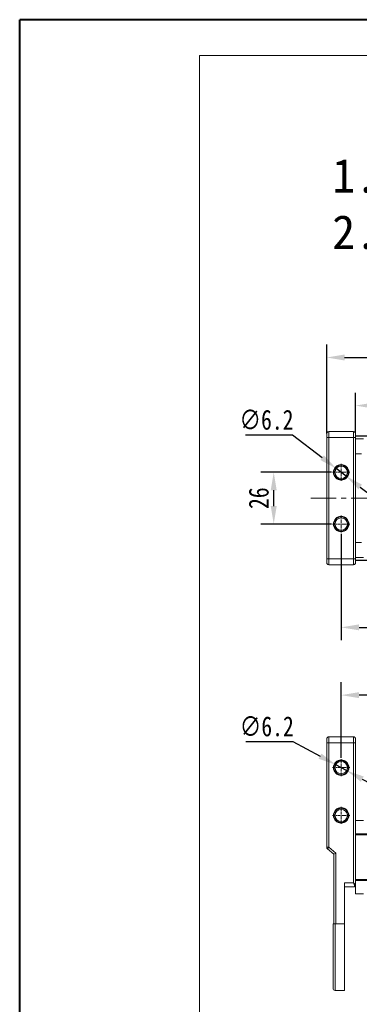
# Model space of a CAD drawing. Header units: millimetres. Extents: x -1004 to 529, y -22 to 1052.
# Tile 5 of 78: x -1004 to -833, y 557 to 1052. Entities that reach past the tile are written whole.
import ezdxf

# ---------------------------------------------------------------- set-up
doc = ezdxf.new("R2010")
doc.units = ezdxf.units.MM
doc.linetypes.add('CENTER', pattern=[0.6, 0.375, -0.075, 0.075, -0.075])
doc.linetypes.add('CENTERX2', pattern=[20.32, 12.7, -2.54, 2.54, -2.54])
doc.styles.get("Standard").update_dxf_attribs({"font": '仿宋_GB2312.ttf', "width": 0.8})
doc.styles.add('样式 6', font='仿宋_GB2312.ttf')
doc.dimstyles.new('ISO-45.1', dxfattribs={"dimtxt": 10, "dimasz": 9, "dimexe": 6.5, "dimexo": 0.625, "dimgap": 2.5, "dimtad": 1, "dimtoh": 1, "dimdsep": 46, "dimtxsty": 'Standard', "dimcen": 2.5, "dimadec": 0, "dimazin": 0, "dimtfac": 1, "dimtmove": 0, "dimatfit": 3, "dimfxl": 0, "dimarcsym": 0})
doc.dimstyles.new('副本 ISO-45.1', dxfattribs={"dimtxt": 10, "dimasz": 9, "dimexe": 6.5, "dimexo": 0.625, "dimgap": 2.5, "dimtad": 1, "dimdsep": 46, "dimtxsty": 'Standard', "dimcen": 2.5, "dimadec": 0, "dimazin": 0, "dimtfac": 1, "dimtmove": 0, "dimatfit": 3, "dimfxl": 0, "dimarcsym": 0})

# ---------------------------------------------------------------- blocks, each defined once
blk = doc.blocks.new('*D3214')
at = {"color": 0, "lineweight": -2}
for p, q in [((-842.61, 681.07), (-842.61, 719.13)), ((-578.11, 681.07), (-578.11, 719.13)), ((-587.11, 712.63), (-833.61, 712.63))]:
    blk.add_line(p, q, dxfattribs=at)
at = {"color": 0, "lineweight": 9}
for points in [[(-833.61, 714.13), (-833.61, 711.13), (-842.61, 712.63)], [(-587.11, 714.13), (-587.11, 711.13), (-578.11, 712.63)]]:
    blk.add_solid(points, dxfattribs=at)
at = {"layer": 'Defpoints', "color": 0, "lineweight": 9}
for p in [(-842.61, 712.63), (-842.61, 680.44), (-578.11, 680.44)]:
    blk.add_point(p, dxfattribs=at)
at = {"color": 0, "lineweight": 9, "insert": (-710.36, 720.13), "char_height": 10, "attachment_point": 5}
blk.add_mtext('264.5', dxfattribs=at)
blk = doc.blocks.new('*D3215')
at = {"color": 0, "lineweight": -2}
for p, q in [((-842.61, 793.77), (-842.61, 740.21)), ((-578.11, 793.77), (-578.11, 740.21)), ((-833.61, 746.71), (-587.11, 746.71))]:
    blk.add_line(p, q, dxfattribs=at)
at = {"color": 0, "lineweight": 9}
for points in [[(-833.61, 748.21), (-833.61, 745.21), (-842.61, 746.71)], [(-587.11, 748.21), (-587.11, 745.21), (-578.11, 746.71)]]:
    blk.add_solid(points, dxfattribs=at)
at = {"layer": 'Defpoints', "color": 0, "lineweight": 9}
for p in [(-842.61, 794.39), (-578.11, 794.39), (-578.11, 746.71)]:
    blk.add_point(p, dxfattribs=at)
at = {"color": 0, "lineweight": 9, "insert": (-710.36, 754.21), "char_height": 10, "attachment_point": 5}
blk.add_mtext('264.5', dxfattribs=at)
blk = doc.blocks.new('*D3216')
at = {"color": 0, "lineweight": -2}
for p, q in [((-847.52, 824.68), (-883.06, 824.68)), ((-876.56, 807.68), (-876.56, 815.68)), ((-847.52, 798.68), (-883.06, 798.68))]:
    blk.add_line(p, q, dxfattribs=at)
at = {"color": 0, "lineweight": 9}
for points in [[(-878.06, 815.68), (-875.06, 815.68), (-876.56, 824.68)], [(-878.06, 807.68), (-875.06, 807.68), (-876.56, 798.68)]]:
    blk.add_solid(points, dxfattribs=at)
at = {"layer": 'Defpoints', "color": 0, "lineweight": 9}
for p in [(-876.56, 824.68), (-846.9, 824.68), (-846.9, 798.68)]:
    blk.add_point(p, dxfattribs=at)
at = {"color": 0, "lineweight": 9, "insert": (-884.06, 811.68), "char_height": 10, "attachment_point": 5, "rotation": 90}
blk.add_mtext('26', dxfattribs=at)
blk = doc.blocks.new('*D3219')
at = {"color": 0, "lineweight": -2}
for p, q in [((-835.36, 844.48), (-835.36, 864.74)), ((-585.36, 844.48), (-585.36, 864.74)), ((-826.36, 858.24), (-594.36, 858.24))]:
    blk.add_line(p, q, dxfattribs=at)
at = {"color": 0, "lineweight": 9}
for points in [[(-826.36, 859.74), (-826.36, 856.74), (-835.36, 858.24)], [(-594.36, 859.74), (-594.36, 856.74), (-585.36, 858.24)]]:
    blk.add_solid(points, dxfattribs=at)
at = {"layer": 'Defpoints', "color": 0, "lineweight": 9}
for p in [(-585.36, 858.24), (-835.36, 843.85), (-585.36, 843.85)]:
    blk.add_point(p, dxfattribs=at)
at = {"color": 0, "lineweight": 9, "insert": (-710.36, 865.74), "char_height": 10, "attachment_point": 5}
blk.add_mtext('250', dxfattribs=at)
blk = doc.blocks.new('*D3220')
at = {"color": 0, "lineweight": -2}
for p, q in [((-849.86, 844.19), (-849.86, 888.93)), ((-570.86, 844.19), (-570.86, 888.93)), ((-840.86, 882.43), (-579.86, 882.43))]:
    blk.add_line(p, q, dxfattribs=at)
at = {"color": 0, "lineweight": 9}
for points in [[(-840.86, 883.93), (-840.86, 880.93), (-849.86, 882.43)], [(-579.86, 883.93), (-579.86, 880.93), (-570.86, 882.43)]]:
    blk.add_solid(points, dxfattribs=at)
at = {"layer": 'Defpoints', "color": 0, "lineweight": 9}
for p in [(-570.86, 882.43), (-849.86, 843.57), (-570.86, 843.57)]:
    blk.add_point(p, dxfattribs=at)
at = {"color": 0, "lineweight": 9, "insert": (-710.36, 889.93), "char_height": 10, "attachment_point": 5}
blk.add_mtext('279', dxfattribs=at)
blk = doc.blocks.new('*D3221')
at = {"color": 0, "lineweight": -2}
for p, q in [((-890.82, 843.56), (-867.12, 843.56)), ((-867.12, 843.56), (-852.19, 832.06)), ((-840.15, 822.79), (-845.06, 826.57)), ((-833.02, 817.3), (-825.89, 811.81))]:
    blk.add_line(p, q, dxfattribs=at)
at = {"color": 0, "lineweight": 9}
for points in [[(-851.28, 833.25), (-853.11, 830.88), (-845.06, 826.57)], [(-832.11, 818.49), (-833.94, 816.11), (-840.15, 822.79)]]:
    blk.add_solid(points, dxfattribs=at)
at = {"layer": 'Defpoints', "color": 0, "lineweight": 9}
for p in [(-845.06, 826.57), (-840.15, 822.79)]:
    blk.add_point(p, dxfattribs=at)
at = {"color": 0, "lineweight": 9, "insert": (-880.22, 851.06), "char_height": 10, "attachment_point": 5}
blk.add_mtext('∅6.2', dxfattribs=at)
blk = doc.blocks.new('*D3222')
at = {"color": 0, "lineweight": -2}
for p, q in [((-890.67, 689.36), (-866.97, 689.36)), ((-866.97, 689.36), (-853.25, 681.92)), ((-839.88, 674.68), (-845.33, 677.63)), ((-831.97, 670.39), (-824.06, 666.1))]:
    blk.add_line(p, q, dxfattribs=at)
at = {"color": 0, "lineweight": 9}
for points in [[(-852.53, 683.24), (-853.96, 680.6), (-845.33, 677.63)], [(-831.26, 671.71), (-832.69, 669.07), (-839.88, 674.68)]]:
    blk.add_solid(points, dxfattribs=at)
at = {"layer": 'Defpoints', "color": 0, "lineweight": 9}
for p in [(-845.33, 677.63), (-839.88, 674.68)]:
    blk.add_point(p, dxfattribs=at)
at = {"color": 0, "lineweight": 9, "insert": (-880.07, 696.86), "char_height": 10, "attachment_point": 5}
blk.add_mtext('∅6.2', dxfattribs=at)

msp = doc.modelspace()

# ---------------------------------------------------------------- linework, layer by layer
at = {"color": 7, "lineweight": 40}
for p in [(-1004.42, -22.015), (514.841, 1052.319)]:
    msp.add_line(p, (-1004.42, 1052.319), dxfattribs=at)
at = {"color": 7, "lineweight": 13}
for p in [(-913.988, -3.929), (496.755, 1034.233)]:
    msp.add_line(p, (-913.988, 1034.233), dxfattribs=at)
at = {"color": 7, "linetype": 'Continuous', "lineweight": 15}
for p, q in [((-848.859, 842.181), (-849.859, 842.181)), ((-849.859, 781.181), (-849.859, 842.181)), ((-848.859, 842.181), (-848.859, 845.181)), ((-848.859, 845.181), (-836.359, 845.181)), ((-848.859, 842.181), (-848.859, 781.181)), ((-836.359, 842.181), (-848.859, 842.181)), ((-836.359, 842.181), (-836.359, 845.181)), ((-835.359, 842.181), (-836.359, 842.181)), ((-836.359, 781.181), (-836.359, 842.181)), ((-835.359, 842.981), (-710.359, 842.981)), ((-710.359, 842.936), (-835.359, 842.936)), ((-835.359, 781.181), (-835.359, 842.181)), ((-835.359, 841.481), (-831.359, 841.481)), ((-832.359, 833.981), (-835.359, 833.981)), ((-835.359, 789.381), (-832.359, 789.381)), ((-848.859, 781.181), (-849.859, 781.181)), ((-848.859, 778.181), (-848.859, 781.181)), ((-848.859, 781.181), (-836.359, 781.181)), ((-836.359, 778.181), (-848.859, 778.181)), ((-835.359, 781.181), (-836.359, 781.181)), ((-836.359, 778.181), (-836.359, 781.181)), ((-831.359, 781.881), (-835.359, 781.881)), ((-835.359, 780.425), (-710.359, 780.425)), ((-710.359, 780.381), (-835.359, 780.381)), ((-849.859, 688.654), (-848.859, 688.654)), ((-849.859, 688.654), (-849.859, 636.114)), ((-848.859, 691.654), (-848.859, 688.654)), ((-836.359, 691.654), (-848.859, 691.654)), ((-848.859, 636.114), (-848.859, 688.654)), ((-848.859, 688.654), (-836.359, 688.654)), ((-836.359, 691.654), (-836.359, 688.654)), ((-836.359, 688.654), (-836.359, 618.217)), ((-836.359, 688.654), (-835.359, 688.654)), ((-835.359, 617.099), (-835.359, 688.654)), ((-835.359, 649.654), (-831.359, 649.654)), ((-710.359, 642.861), (-835.359, 642.861)), ((-835.359, 642.442), (-710.359, 642.442)), ((-848.859, 636.114), (-849.859, 636.114)), ((-848.859, 636.114), (-849.509, 635.355)), ((-849.509, 635.355), (-846.359, 632.654)), ((-845.359, 633.114), (-848.859, 636.114)), ((-846.359, 632.654), (-845.359, 633.114)), ((-846.359, 632.654), (-846.359, 597.654)), ((-845.359, 597.654), (-845.359, 633.114)), ((-710.359, 619.866), (-835.359, 619.866)), ((-835.359, 619.447), (-710.359, 619.447)), ((-840.859, 618.217), (-840.859, 597.654)), ((-836.359, 618.217), (-840.859, 618.217)), ((-840.859, 616.217), (-835.859, 616.217)), ((-835.859, 616.217), (-835.859, 616.726)), ((-835.359, 616.834), (-835.359, 617.099)), ((-835.359, 616.663), (-835.359, 612.654)), ((-831.359, 612.654), (-835.359, 612.654)), ((-845.359, 597.654), (-845.709, 597.654)), ((-845.709, 597.654), (-845.709, 564.154)), ((-840.859, 597.654), (-845.359, 597.654)), ((-840.859, 597.654), (-840.859, 564.154)), ((-845.709, 564.154), (-840.859, 564.154))]:
    msp.add_line(p, q, dxfattribs=at)
at = {"color": 1, "linetype": 'CENTER', "lineweight": 9, "ltscale": 3.9624}
for p, q in [((-842.609, 828.971), (-842.609, 820.391)), ((-846.899, 824.681), (-838.319, 824.681)), ((-842.609, 802.971), (-842.609, 794.391)), ((-846.899, 798.681), (-838.319, 798.681)), ((-842.609, 671.864), (-842.609, 680.444)), ((-846.899, 676.154), (-838.319, 676.154)), ((-842.609, 647.864), (-842.609, 656.444)), ((-846.899, 652.154), (-838.319, 652.154))]:
    msp.add_line(p, q, dxfattribs=at)
at = {"color": 1, "linetype": 'CENTERX2', "lineweight": 13}
msp.add_line((-857.899, 811.681), (-561.179, 811.681), dxfattribs=at)
at = {"color": 7, "linetype": 'Continuous', "lineweight": 15}
for centre, radius in [((-842.609, 824.681), 3.9), ((-842.609, 824.681), 3.1), ((-842.609, 798.681), 3.9), ((-842.609, 798.681), 3.1), ((-842.609, 676.154), 3.9), ((-842.609, 676.154), 3.1), ((-842.609, 652.154), 3.9), ((-842.609, 652.154), 3.1)]:
    msp.add_circle(centre, radius, dxfattribs=at)
for centre, radius, start, end in [((-848.859, 844.181), 1, 90, 180), ((-836.359, 844.181), 1, 0, 90), ((-848.859, 779.181), 1, 180, 270), ((-836.359, 779.181), 1, 270, 0), ((-848.859, 690.654), 1, 90, 180), ((-836.359, 690.654), 1, 0, 90), ((-848.859, 636.114), 1, 180, 229.39871), ((-835.803, 617.174), 0.451, 262.91865, 350.4798), ((-835.859, 616.717), 0.5, 270, 0), ((-845.709, 565.154), 1, 180, 270)]:
    msp.add_arc(centre, radius, start, end, dxfattribs=at)
for points, knots in [([(-849.859, 842.181), (-849.859, 842.432), (-849.859, 842.82), (-849.859, 843.287), (-849.859, 843.605), (-849.859, 843.863), (-849.859, 844.112), (-849.859, 844.154), (-849.859, 844.181)], [0, 0, 0, 0, 0.2394429, 0.3698071, 0.5000001, 0.6303641, 0.7605571, 1, 1, 1, 1]), ([(-835.359, 842.181), (-835.359, 842.432), (-835.359, 842.82), (-835.359, 843.286), (-835.359, 843.605), (-835.359, 843.863), (-835.359, 844.112), (-835.359, 844.154), (-835.359, 844.181)], [0, 0, 0, 0, 0.2394429, 0.3696359, 0.4999999, 0.6301929, 0.7605571, 1, 1, 1, 1]), ([(-839.009, 824.681), (-839.021, 824.907), (-839.045, 825.359), (-839.249, 826.031), (-839.577, 826.672), (-840.046, 827.243), (-840.522, 827.633), (-840.945, 827.881), (-841.375, 828.076), (-841.93, 828.239), (-842.608, 828.301), (-843.287, 828.239), (-843.959, 828.042), (-844.6, 827.712), (-845.171, 827.244), (-845.561, 826.767), (-845.809, 826.344), (-846.003, 825.914), (-846.173, 825.359), (-846.197, 824.907), (-846.209, 824.681)], [0, 0, 0, 0, 0.05998, 0.1199831, 0.1849463, 0.249957, 0.3149202, 0.3472901, 0.3800161, 0.4399843, 0.4999996, 0.5599679, 0.6199831, 0.6849463, 0.749957, 0.8149202, 0.8472901, 0.8800161, 0.9399965, 1, 1, 1, 1]), ([(-846.209, 824.681), (-846.197, 824.454), (-846.172, 824.002), (-845.968, 823.33), (-845.64, 822.689), (-845.171, 822.118), (-844.695, 821.728), (-844.272, 821.48), (-843.843, 821.285), (-843.287, 821.122), (-842.609, 821.06), (-841.93, 821.122), (-841.258, 821.319), (-840.618, 821.649), (-840.046, 822.118), (-839.656, 822.594), (-839.408, 823.017), (-839.214, 823.447), (-839.044, 824.002), (-839.021, 824.454), (-839.009, 824.681)], [0, 0, 0, 0, 0.05998, 0.1199831, 0.1849463, 0.249957, 0.3149202, 0.3472901, 0.3800161, 0.4399843, 0.4999996, 0.5599679, 0.6199831, 0.6849463, 0.749957, 0.8149202, 0.8472901, 0.8800161, 0.9399965, 1, 1, 1, 1]), ([(-839.009, 798.681), (-839.021, 798.907), (-839.045, 799.359), (-839.249, 800.031), (-839.577, 800.672), (-840.046, 801.243), (-840.522, 801.633), (-840.945, 801.881), (-841.375, 802.076), (-841.93, 802.239), (-842.608, 802.301), (-843.287, 802.239), (-843.959, 802.042), (-844.6, 801.712), (-845.171, 801.244), (-845.561, 800.767), (-845.809, 800.344), (-846.003, 799.914), (-846.173, 799.359), (-846.197, 798.907), (-846.209, 798.681)], [0, 0, 0, 0, 0.05998, 0.1199831, 0.1849463, 0.249957, 0.3149202, 0.3472901, 0.3800161, 0.4399843, 0.4999996, 0.5599679, 0.6199831, 0.6849463, 0.749957, 0.8149202, 0.8472901, 0.8800161, 0.9399965, 1, 1, 1, 1]), ([(-846.209, 798.681), (-846.197, 798.454), (-846.172, 798.002), (-845.968, 797.33), (-845.64, 796.689), (-845.171, 796.118), (-844.695, 795.728), (-844.272, 795.48), (-843.843, 795.285), (-843.287, 795.122), (-842.609, 795.06), (-841.93, 795.122), (-841.258, 795.319), (-840.618, 795.649), (-840.046, 796.118), (-839.656, 796.594), (-839.408, 797.017), (-839.214, 797.447), (-839.044, 798.002), (-839.021, 798.454), (-839.009, 798.681)], [0, 0, 0, 0, 0.05998, 0.1199831, 0.1849463, 0.249957, 0.3149202, 0.3472901, 0.3800161, 0.4399843, 0.4999996, 0.5599679, 0.6199831, 0.6849463, 0.749957, 0.8149202, 0.8472901, 0.8800161, 0.9399965, 1, 1, 1, 1]), ([(-849.859, 779.181), (-849.859, 779.207), (-849.859, 779.249), (-849.859, 779.498), (-849.859, 779.756), (-849.859, 780.075), (-849.859, 780.541), (-849.859, 780.929), (-849.859, 781.181)], [0, 0, 0, 0, 0.23944295, 0.36980709, 0.50000008, 0.63036414, 0.76055705, 1, 1, 1, 1]), ([(-835.359, 779.181), (-835.359, 779.207), (-835.359, 779.249), (-835.359, 779.498), (-835.359, 779.756), (-835.359, 780.074), (-835.359, 780.541), (-835.359, 780.929), (-835.359, 781.181)], [0, 0, 0, 0, 0.2394429, 0.3696359, 0.4999999, 0.6301929, 0.7605571, 1, 1, 1, 1]), ([(-849.859, 690.654), (-849.859, 690.627), (-849.859, 690.586), (-849.859, 690.337), (-849.859, 690.078), (-849.859, 689.76), (-849.859, 689.294), (-849.859, 688.906), (-849.859, 688.654)], [0, 0, 0, 0, 0.2394429, 0.3698071, 0.5000001, 0.6303641, 0.7605571, 1, 1, 1, 1]), ([(-835.359, 688.654), (-835.359, 688.906), (-835.359, 689.294), (-835.359, 689.76), (-835.359, 690.078), (-835.359, 690.337), (-835.359, 690.586), (-835.359, 690.627), (-835.359, 690.654)], [0, 0, 0, 0, 0.2394429, 0.3696359, 0.4999999, 0.6301929, 0.7605571, 1, 1, 1, 1]), ([(-842.609, 672.554), (-842.835, 672.566), (-843.287, 672.59), (-843.959, 672.794), (-844.6, 673.122), (-845.171, 673.591), (-845.561, 674.067), (-845.809, 674.491), (-846.004, 674.92), (-846.167, 675.475), (-846.229, 676.154), (-846.167, 676.833), (-845.97, 677.505), (-845.64, 678.145), (-845.172, 678.717), (-844.695, 679.107), (-844.272, 679.355), (-843.843, 679.549), (-843.287, 679.718), (-842.835, 679.742), (-842.609, 679.754)], [0, 0, 0, 0, 0.05998, 0.1199831, 0.1849463, 0.249957, 0.3149202, 0.3472901, 0.3800161, 0.4399843, 0.4999996, 0.5599679, 0.6199831, 0.6849463, 0.749957, 0.8149202, 0.8472901, 0.8800161, 0.9399965, 1, 1, 1, 1]), ([(-842.609, 679.754), (-842.382, 679.742), (-841.93, 679.718), (-841.258, 679.514), (-840.618, 679.186), (-840.046, 678.717), (-839.656, 678.241), (-839.408, 677.817), (-839.213, 677.388), (-839.05, 676.833), (-838.988, 676.154), (-839.05, 675.475), (-839.247, 674.803), (-839.577, 674.163), (-840.046, 673.591), (-840.522, 673.201), (-840.945, 672.954), (-841.375, 672.759), (-841.93, 672.59), (-842.382, 672.566), (-842.609, 672.554)], [0, 0, 0, 0, 0.05998, 0.1199831, 0.1849463, 0.249957, 0.3149202, 0.3472901, 0.3800161, 0.4399843, 0.4999996, 0.5599679, 0.6199831, 0.6849463, 0.749957, 0.8149202, 0.8472901, 0.8800161, 0.9399965, 1, 1, 1, 1]), ([(-842.609, 648.554), (-842.835, 648.566), (-843.287, 648.59), (-843.959, 648.794), (-844.6, 649.122), (-845.171, 649.591), (-845.561, 650.067), (-845.809, 650.491), (-846.004, 650.92), (-846.167, 651.475), (-846.229, 652.154), (-846.167, 652.833), (-845.97, 653.505), (-845.64, 654.145), (-845.172, 654.717), (-844.695, 655.107), (-844.272, 655.355), (-843.843, 655.549), (-843.287, 655.718), (-842.835, 655.742), (-842.609, 655.754)], [0, 0, 0, 0, 0.05997996, 0.1199831, 0.18494633, 0.24995699, 0.31492025, 0.34729014, 0.38001606, 0.43998433, 0.49999957, 0.55996785, 0.6199831, 0.68494633, 0.74995699, 0.81492025, 0.84729014, 0.88001606, 0.93999645, 1, 1, 1, 1]), ([(-842.609, 655.754), (-842.382, 655.742), (-841.93, 655.718), (-841.258, 655.514), (-840.618, 655.186), (-840.046, 654.717), (-839.656, 654.241), (-839.408, 653.817), (-839.213, 653.388), (-839.05, 652.833), (-838.988, 652.154), (-839.05, 651.475), (-839.247, 650.803), (-839.577, 650.163), (-840.046, 649.591), (-840.522, 649.201), (-840.945, 648.954), (-841.375, 648.759), (-841.93, 648.59), (-842.382, 648.566), (-842.609, 648.554)], [0, 0, 0, 0, 0.05998, 0.1199831, 0.1849463, 0.249957, 0.3149202, 0.3472901, 0.3800161, 0.4399843, 0.4999996, 0.5599679, 0.6199831, 0.6849463, 0.749957, 0.8149202, 0.8472901, 0.8800161, 0.9399965, 1, 1, 1, 1]), ([(-836.359, 618.217), (-836.242, 617.948), (-836.062, 617.529), (-835.89, 617.031), (-835.868, 616.821), (-835.859, 616.726)], [0, 0, 0, 0, 0.4984131, 0.7729366, 1, 1, 1, 1]), ([(-836.359, 618.217), (-836.236, 618.111), (-835.991, 617.899), (-835.661, 617.59), (-835.411, 617.311), (-835.375, 617.167), (-835.359, 617.099)], [0, 0, 0, 0, 0.2515188, 0.5017844, 0.7656323, 1, 1, 1, 1]), ([(-846.709, 597.654), (-846.709, 596.663), (-846.709, 594.681), (-846.709, 591.673), (-846.709, 588.659), (-846.709, 585.976), (-846.709, 583.674), (-846.709, 581.729), (-846.709, 579.525), (-846.709, 577.125), (-846.709, 574.633), (-846.709, 572.383), (-846.709, 570.417), (-846.709, 568.747), (-846.709, 567.403), (-846.709, 566.369), (-846.709, 565.664), (-846.709, 565.232), (-846.709, 565.18), (-846.709, 565.154)], [0, 0, 0, 0, 0.0582491, 0.116493, 0.1782416, 0.23998, 0.2829052, 0.3257282, 0.3686443, 0.434335, 0.5000152, 0.565706, 0.6313862, 0.6957083, 0.76002, 0.8217687, 0.883507, 0.9417587, 1, 1, 1, 1]), ([(-845.709, 597.654), (-845.821, 597.654), (-846.046, 597.654), (-846.346, 597.654), (-846.572, 597.654), (-846.692, 597.654), (-846.704, 597.654), (-846.709, 597.654)], [0, 0, 0, 0, 0.2146939, 0.4293877, 0.6440816, 0.8587754, 1, 1, 1, 1])]:
    msp.add_open_spline(points, degree=3, knots=knots, dxfattribs=at)

# ---------------------------------------------------------------- texts
at = {"insert": (-847.125, 1010.693), "char_height": 16.99454, "attachment_point": 1, "style": '样式 6'}
msp.add_mtext('        技术要求\\P1.允许装载直径最大{\\fISOCPEUR|b0|i0|c0|p34;%%C}41mm；\\P2.安装孔尺寸见下接头尺寸图。', dxfattribs=at)

# ---------------------------------------------------------------- dimensions: what is measured, and where the dimension line sits
at = {"color": 5, "lineweight": 9}
for base, p1, p2, picture, middle in [((-570.859, 882.425), (-849.859, 843.569), (-570.859, 843.569), '*D3220', (-710.359, 889.925)), ((-585.359, 858.238), (-835.359, 843.854), (-585.359, 843.854), '*D3219', (-710.359, 865.738)), ((-578.109, 746.712), (-842.609, 794.391), (-578.109, 794.391), '*D3215', (-710.359, 754.212)), ((-842.609, 712.634), (-578.109, 680.444), (-842.609, 680.444), '*D3214', (-710.359, 720.134))]:
    dim = msp.add_linear_dim(base=base, p1=p1, p2=p2, dimstyle='副本 ISO-45.1', dxfattribs=at)
    dim.commit()
    dim.dimension.update_dxf_attribs({"geometry": picture, "text_midpoint": middle})
for p1, p2, picture, middle in [((-840.153, 822.789), (-845.065, 826.572), '*D3221', (-880.217, 843.556)), ((-839.883, 674.676), (-845.334, 677.632), '*D3222', (-880.066, 689.361))]:
    dim = msp.add_diameter_dim_2p(p1=p1, p2=p2, dimstyle='ISO-45.1', dxfattribs=at)
    dim.commit()
    dim.dimension.update_dxf_attribs({"geometry": picture, "text_midpoint": middle, "dimtype": 163})
dim = msp.add_linear_dim(base=(-876.565, 824.681), p1=(-846.899, 798.681), p2=(-846.899, 824.681), angle=270, dimstyle='副本 ISO-45.1', dxfattribs=at)
dim.commit()
dim.dimension.update_dxf_attribs({"geometry": '*D3216', "text_midpoint": (-884.065, 811.681)})

doc.saveas('drawing.dxf')
